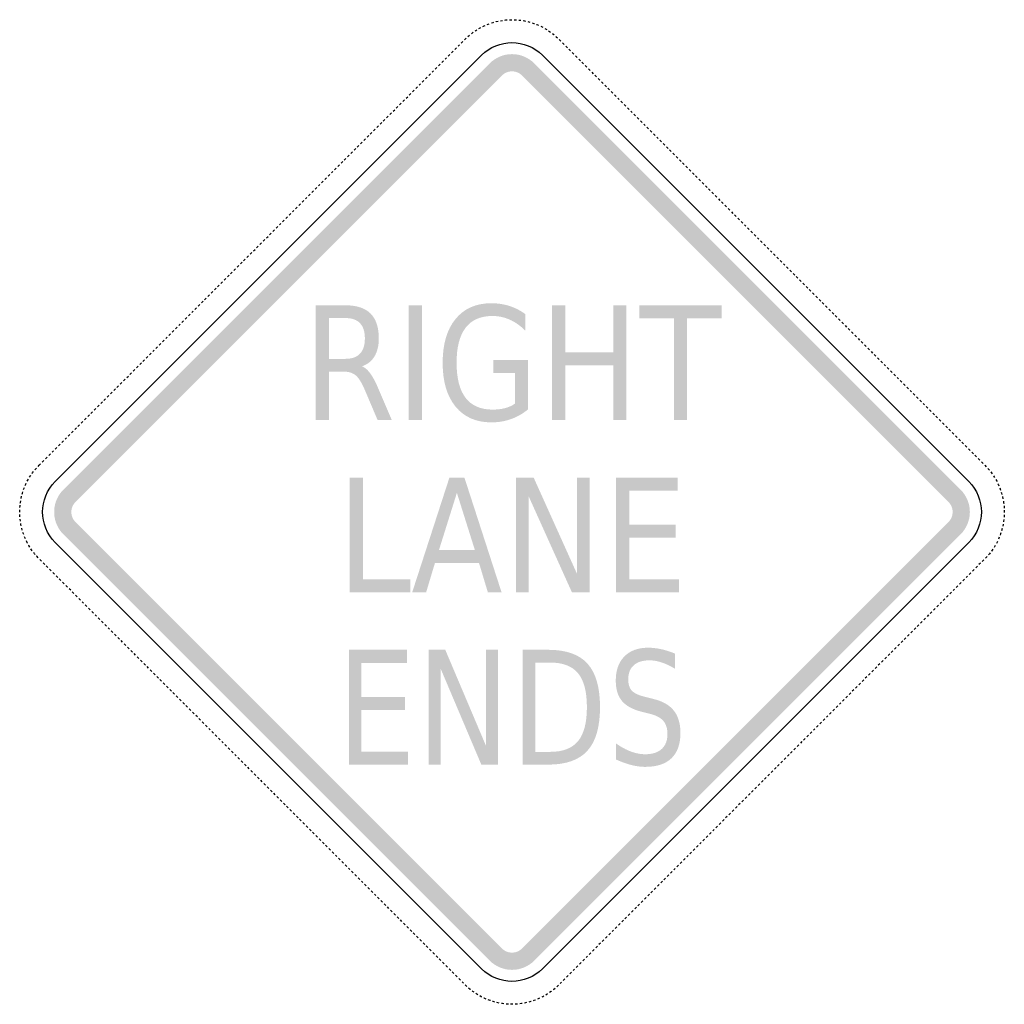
# Model space of a CAD drawing. Header units: inches. Extents: x -25.1 to 25.1, y -25.1 to 25.1.
import ezdxf

# ---------------------------------------------------------------- set-up
doc = ezdxf.new("R2010")
doc.units = ezdxf.units.IN
doc.header["$MEASUREMENT"] = 0

msp = doc.modelspace()

# ---------------------------------------------------------------- hatches: boundary and pattern name
for points in [[(1.14, 22.897), (1.022, 23.003), (0.895, 23.097), (0.76, 23.178), (0.617, 23.246), (0.468, 23.299), (0.314, 23.338), (0.158, 23.361), (0, 23.369), (-0.158, 23.361), (-0.314, 23.338), (-0.468, 23.299), (-0.617, 23.246), (-0.76, 23.178), (-0.895, 23.097), (-1.022, 23.003), (-1.14, 22.897), (-0.518, 22.275), (-0.465, 22.323), (-0.407, 22.366), (-0.345, 22.403), (-0.28, 22.434), (-0.213, 22.458), (-0.143, 22.475), (-0.072, 22.486), (0, 22.489), (0.072, 22.486), (0.143, 22.475), (0.213, 22.458), (0.28, 22.434), (0.345, 22.403), (0.407, 22.366), (0.465, 22.323), (0.518, 22.275), (1.14, 22.897)], [(-22.275, 0.518), (-0.518, 22.275), (-1.14, 22.897), (-22.897, 1.14), (-22.275, 0.518)], [(0.518, 22.275), (22.275, 0.518), (22.897, 1.14), (1.14, 22.897), (0.518, 22.275)], [(-5.267, 10.549), (-4.593, 10.549), (-4.593, 4.689), (-5.267, 4.689), (-5.267, 10.549)], [(2.044, 10.549), (2.718, 10.549), (2.718, 8.147), (5.167, 8.147), (5.167, 10.549), (5.841, 10.549), (5.841, 4.689), (5.167, 4.689), (5.167, 7.48), (2.718, 7.48), (2.718, 4.689), (2.044, 4.689), (2.044, 10.549)], [(6.491, 10.549), (10.706, 10.549), (10.706, 9.882), (8.937, 9.882), (8.937, 4.689), (8.26, 4.689), (8.26, 9.882), (6.491, 9.882), (6.491, 10.549)], [(-8.285, 1.758), (-7.611, 1.758), (-7.611, -3.435), (-5.185, -3.435), (-5.185, -4.103), (-8.285, -4.103), (-8.285, 1.758)], [(0.197, 1.758), (1.104, 1.758), (3.313, -3.145), (3.313, 1.758), (3.967, 1.758), (3.967, -4.103), (3.06, -4.103), (0.851, 0.8), (0.851, -4.103), (0.197, -4.103), (0.197, 1.758)], [(5.309, 1.758), (8.458, 1.758), (8.458, 1.091), (5.983, 1.091), (5.983, -0.644), (8.355, -0.644), (8.355, -1.312), (5.983, -1.312), (5.983, -3.435), (8.519, -3.435), (8.519, -4.103), (5.309, -4.103), (5.309, 1.758)], [(-22.897, 1.14), (-22.997, 1.03), (-23.087, 0.911), (-23.165, 0.784), (-23.231, 0.651), (-23.285, 0.512), (-23.326, 0.369), (-23.353, 0.223), (-23.367, 0.074), (-23.367, -0.074), (-23.353, -0.223), (-23.326, -0.369), (-23.285, -0.512), (-23.231, -0.651), (-23.165, -0.784), (-23.087, -0.911), (-22.997, -1.03), (-22.897, -1.14), (-22.275, -0.518), (-22.32, -0.468), (-22.361, -0.414), (-22.397, -0.357), (-22.427, -0.296), (-22.452, -0.233), (-22.47, -0.168), (-22.482, -0.101), (-22.489, -0.034), (-22.489, 0.034), (-22.482, 0.101), (-22.47, 0.168), (-22.452, 0.233), (-22.427, 0.296), (-22.397, 0.356), (-22.361, 0.414), (-22.32, 0.468), (-22.275, 0.518), (-22.897, 1.14)], [(22.897, -1.14), (23.003, -1.022), (23.097, -0.895), (23.178, -0.76), (23.246, -0.617), (23.299, -0.468), (23.338, -0.314), (23.361, -0.158), (23.369, 0), (23.361, 0.158), (23.338, 0.314), (23.299, 0.468), (23.246, 0.617), (23.178, 0.76), (23.097, 0.895), (23.003, 1.022), (22.897, 1.14), (22.275, 0.518), (22.323, 0.465), (22.366, 0.407), (22.403, 0.345), (22.434, 0.28), (22.458, 0.213), (22.475, 0.143), (22.486, 0.072), (22.49, 0), (22.486, -0.072), (22.475, -0.143), (22.458, -0.213), (22.434, -0.28), (22.403, -0.345), (22.366, -0.407), (22.323, -0.465), (22.275, -0.518), (22.897, -1.14)], [(-0.518, -22.275), (-22.275, -0.518), (-22.897, -1.14), (-1.14, -22.897), (-0.518, -22.275)], [(22.275, -0.518), (0.518, -22.275), (1.14, -22.897), (22.897, -1.14), (22.275, -0.518)], [(-8.324, -7.033), (-5.359, -7.033), (-5.359, -7.7), (-7.689, -7.7), (-7.689, -9.435), (-5.456, -9.435), (-5.456, -10.103), (-7.689, -10.103), (-7.689, -12.226), (-5.303, -12.226), (-5.303, -12.894), (-8.324, -12.894), (-8.324, -7.033)], [(-4.26, -7.033), (-3.406, -7.033), (-1.327, -11.936), (-1.327, -7.033), (-0.711, -7.033), (-0.711, -12.894), (-1.565, -12.894), (-3.644, -7.991), (-3.644, -12.894), (-4.26, -12.894), (-4.26, -7.033)], [(-1.14, -22.897), (-1.022, -23.003), (-0.895, -23.097), (-0.76, -23.178), (-0.617, -23.246), (-0.468, -23.299), (-0.314, -23.338), (-0.158, -23.361), (0, -23.369), (0.158, -23.361), (0.314, -23.338), (0.468, -23.299), (0.617, -23.246), (0.76, -23.178), (0.895, -23.097), (1.022, -23.003), (1.14, -22.897), (0.518, -22.275), (0.465, -22.323), (0.407, -22.366), (0.345, -22.403), (0.28, -22.434), (0.213, -22.458), (0.143, -22.475), (0.072, -22.486), (0, -22.49), (-0.072, -22.486), (-0.143, -22.475), (-0.213, -22.458), (-0.28, -22.434), (-0.345, -22.403), (-0.407, -22.366), (-0.465, -22.323), (-0.518, -22.275), (-1.14, -22.897)]]:
    msp.add_hatch(color=7).paths.add_polyline_path(points)
h = msp.add_hatch(color=7)
edge = h.paths.add_edge_path()
edge.add_line((0.145, 5.525), (0.145, 7.099))
edge.add_line((0.145, 7.099), (-0.956, 7.099))
edge.add_line((-0.956, 7.099), (-0.956, 7.75))
edge.add_line((-0.956, 7.75), (0.812, 7.75))
edge.add_line((0.812, 7.75), (0.812, 5.234))
edge.add_spline(control_points=[(0.812, 5.234), (0.552, 5.017), (0.265, 4.853), (-0.048, 4.742), (-0.362, 4.63), (-0.697, 4.575), (-1.053, 4.575), (-1.831, 4.575), (-2.44, 4.842), (-2.88, 5.377), (-3.319, 5.913), (-3.539, 6.658), (-3.539, 7.613), (-3.539, 8.571), (-3.319, 9.317), (-2.88, 9.853), (-2.44, 10.388), (-1.831, 10.655), (-1.053, 10.655), (-0.728, 10.655), (-0.419, 10.608), (-0.127, 10.514), (0.166, 10.42), (0.435, 10.281), (0.682, 10.098)], knot_values=[0, 0, 0, 0, 1, 1, 1, 2, 2, 2, 3, 3, 3, 4, 4, 4, 5, 5, 5, 6, 6, 6, 7, 7, 7, 8, 8, 8, 8], degree=3, periodic=0)
edge.add_line((0.682, 10.098), (0.682, 9.254))
edge.add_spline(control_points=[(0.682, 9.254), (0.433, 9.503), (0.169, 9.69), (-0.112, 9.815), (-0.392, 9.941), (-0.687, 10.004), (-0.996, 10.004), (-1.605, 10.004), (-2.063, 9.803), (-2.369, 9.403), (-2.675, 9.003), (-2.828, 8.406), (-2.828, 7.613), (-2.828, 6.823), (-2.675, 6.227), (-2.369, 5.827), (-2.063, 5.427), (-1.605, 5.226), (-0.996, 5.226), (-0.758, 5.226), (-0.546, 5.251), (-0.359, 5.299), (-0.172, 5.347), (-0.004, 5.423), (0.145, 5.525)], knot_values=[0, 0, 0, 0, 1, 1, 1, 2, 2, 2, 3, 3, 3, 4, 4, 4, 5, 5, 5, 6, 6, 6, 7, 7, 7, 8, 8, 8, 8], degree=3, periodic=0)
h = msp.add_hatch(color=7)
edge = h.paths.add_edge_path()
edge.add_spline(control_points=[(-7.653, 7.436), (-7.508, 7.379), (-7.367, 7.256), (-7.231, 7.067), (-7.094, 6.879), (-6.956, 6.62), (-6.818, 6.29)], knot_values=[0, 0, 0, 0, 1, 1, 1, 2, 2, 2, 2], degree=3, periodic=0)
edge.add_line((-6.818, 6.29), (-6.134, 4.689))
edge.add_line((-6.134, 4.689), (-6.858, 4.689))
edge.add_line((-6.858, 4.689), (-7.496, 6.192))
edge.add_spline(control_points=[(-7.496, 6.192), (-7.66, 6.585), (-7.82, 6.845), (-7.975, 6.973), (-8.129, 7.101), (-8.34, 7.166), (-8.607, 7.166)], knot_values=[0, 0, 0, 0, 1, 1, 1, 2, 2, 2, 2], degree=3, periodic=0)
edge.add_line((-8.607, 7.166), (-9.341, 7.166))
edge.add_line((-9.341, 7.166), (-9.341, 4.689))
edge.add_line((-9.341, 4.689), (-10.015, 4.689))
edge.add_line((-10.015, 4.689), (-10.015, 10.549))
edge.add_line((-10.015, 10.549), (-8.493, 10.549))
edge.add_spline(control_points=[(-8.493, 10.549), (-7.924, 10.549), (-7.499, 10.409), (-7.219, 10.129), (-6.939, 9.849), (-6.798, 9.427), (-6.798, 8.861), (-6.798, 8.492), (-6.871, 8.186), (-7.017, 7.943), (-7.163, 7.699), (-7.375, 7.531), (-7.653, 7.436)], knot_values=[0, 0, 0, 0, 1, 1, 1, 2, 2, 2, 3, 3, 3, 4, 4, 4, 4], degree=3, periodic=0)
edge = h.paths.add_edge_path(flags=0)
edge.add_line((-9.341, 9.898), (-9.341, 7.817))
edge.add_line((-9.341, 7.817), (-8.493, 7.817))
edge.add_spline(control_points=[(-8.493, 7.817), (-8.169, 7.817), (-7.923, 7.906), (-7.758, 8.082), (-7.592, 8.259), (-7.509, 8.519), (-7.509, 8.861), (-7.509, 9.204), (-7.592, 9.463), (-7.758, 9.637), (-7.923, 9.811), (-8.169, 9.898), (-8.493, 9.898)], knot_values=[0, 0, 0, 0, 1, 1, 1, 2, 2, 2, 3, 3, 3, 4, 4, 4, 4], degree=3, periodic=0)
edge.add_line((-8.493, 9.898), (-9.341, 9.898))
h = msp.add_hatch(color=7)
h.paths.add_polyline_path([(-3.193, 1.758), (-2.429, 1.758), (-0.531, -4.103), (-1.231, -4.103), (-1.685, -2.599), (-3.931, -2.599), (-4.384, -4.103), (-5.095, -4.103), (-3.193, 1.758)])
h.paths.add_polyline_path([(-2.813, 0.977), (-3.727, -1.94), (-1.895, -1.94), (-2.813, 0.977)], flags=0)
h = msp.add_hatch(color=7)
edge = h.paths.add_edge_path()
edge.add_line((0.551, -7.033), (1.854, -7.033))
edge.add_spline(control_points=[(1.854, -7.033), (2.763, -7.033), (3.43, -7.269), (3.855, -7.741), (4.28, -8.214), (4.492, -8.952), (4.492, -9.957), (4.492, -10.968), (4.279, -11.709), (3.852, -12.183), (3.425, -12.657), (2.759, -12.894), (1.854, -12.894)], knot_values=[0, 0, 0, 0, 1, 1, 1, 2, 2, 2, 3, 3, 3, 4, 4, 4, 4], degree=3, periodic=0)
edge.add_line((1.854, -12.894), (0.551, -12.894))
edge.add_line((0.551, -12.894), (0.551, -7.033))
edge = h.paths.add_edge_path(flags=0)
edge.add_line((1.186, -7.685), (1.186, -12.242))
edge.add_line((1.186, -12.242), (1.952, -12.242))
edge.add_spline(control_points=[(1.952, -12.242), (2.599, -12.242), (3.072, -12.059), (3.373, -11.692), (3.673, -11.326), (3.823, -10.748), (3.823, -9.957), (3.823, -9.172), (3.673, -8.597), (3.373, -8.232), (3.072, -7.867), (2.599, -7.685), (1.952, -7.685)], knot_values=[0, 0, 0, 0, 1, 1, 1, 2, 2, 2, 3, 3, 3, 4, 4, 4, 4], degree=3, periodic=0)
edge.add_line((1.952, -7.685), (1.186, -7.685))
h = msp.add_hatch(color=7)
edge = h.paths.add_edge_path()
edge.add_line((8.314, -7.225), (8.314, -7.999))
edge.add_spline(control_points=[(8.314, -7.999), (8.073, -7.855), (7.846, -7.747), (7.633, -7.677), (7.419, -7.606), (7.213, -7.571), (7.014, -7.571), (6.669, -7.571), (6.402, -7.654), (6.215, -7.822), (6.027, -7.989), (5.934, -8.228), (5.934, -8.536), (5.934, -8.795), (5.996, -8.991), (6.121, -9.123), (6.245, -9.255), (6.481, -9.362), (6.829, -9.443)], knot_values=[0, 0, 0, 0, 1, 1, 1, 2, 2, 2, 3, 3, 3, 4, 4, 4, 5, 5, 5, 6, 6, 6, 6], degree=3, periodic=0)
edge.add_line((6.829, -9.443), (7.212, -9.541))
edge.add_spline(control_points=[(7.212, -9.541), (7.685, -9.654), (8.034, -9.852), (8.259, -10.136), (8.484, -10.42), (8.597, -10.8), (8.597, -11.276), (8.597, -11.844), (8.445, -12.275), (8.14, -12.568), (7.835, -12.861), (7.389, -13.008), (6.801, -13.008), (6.579, -13.008), (6.343, -12.976), (6.092, -12.913), (5.842, -12.85), (5.583, -12.758), (5.315, -12.635)], knot_values=[0, 0, 0, 0, 1, 1, 1, 2, 2, 2, 3, 3, 3, 4, 4, 4, 5, 5, 5, 6, 6, 6, 6], degree=3, periodic=0)
edge.add_line((5.315, -12.635), (5.315, -11.818))
edge.add_spline(control_points=[(5.315, -11.818), (5.573, -11.999), (5.825, -12.135), (6.072, -12.226), (6.319, -12.318), (6.562, -12.364), (6.801, -12.364), (7.163, -12.364), (7.442, -12.275), (7.639, -12.097), (7.836, -11.919), (7.934, -11.665), (7.934, -11.335), (7.934, -11.047), (7.864, -10.822), (7.722, -10.66), (7.581, -10.498), (7.349, -10.376), (7.027, -10.295)], knot_values=[0, 0, 0, 0, 1, 1, 1, 2, 2, 2, 3, 3, 3, 4, 4, 4, 5, 5, 5, 6, 6, 6, 6], degree=3, periodic=0)
edge.add_line((7.027, -10.295), (6.64, -10.201))
edge.add_spline(control_points=[(6.64, -10.201), (6.167, -10.083), (5.825, -9.899), (5.613, -9.647), (5.402, -9.396), (5.296, -9.047), (5.296, -8.599), (5.296, -8.081), (5.442, -7.673), (5.734, -7.374), (6.026, -7.076), (6.429, -6.927), (6.942, -6.927), (7.162, -6.927), (7.386, -6.952), (7.614, -7.002), (7.842, -7.051), (8.076, -7.126), (8.314, -7.225)], knot_values=[0, 0, 0, 0, 1, 1, 1, 2, 2, 2, 3, 3, 3, 4, 4, 4, 5, 5, 5, 6, 6, 6, 6], degree=3, periodic=0)

# ---------------------------------------------------------------- linework, layer by layer
at = {"color": 7}
for p, q in [((-1.688, 24.674), (-1.585, 24.731)), ((-1.481, 24.784), (-1.419, 24.815)), ((-1.419, 24.815), (-1.375, 24.834)), ((-1.267, 24.88), (-1.158, 24.922)), ((-1.047, 24.96), (-0.959, 24.988)), ((-0.959, 24.988), (-0.935, 24.995)), ((-0.822, 25.025), (-0.802, 25.03)), ((-0.802, 25.03), (-0.707, 25.051)), ((-0.592, 25.074), (-0.484, 25.092)), ((-0.484, 25.092), (-0.477, 25.093)), ((-0.36, 25.107), (-0.323, 25.111)), ((-0.323, 25.111), (-0.244, 25.117)), ((-0.127, 25.124), (-0.009, 25.127)), ((0.108, 25.124), (0.162, 25.123)), ((0.162, 25.123), (0.225, 25.118)), ((0.342, 25.109), (0.458, 25.095)), ((0.574, 25.077), (0.644, 25.065)), ((0.644, 25.065), (0.689, 25.055)), ((0.803, 25.03), (0.917, 25)), ((1.029, 24.966), (1.115, 24.938)), ((1.115, 24.938), (1.14, 24.928)), ((1.249, 24.887), (1.268, 24.88)), ((1.268, 24.88), (1.357, 24.841)), ((1.464, 24.792), (1.567, 24.741)), ((1.567, 24.741), (1.569, 24.74)), ((1.671, 24.683), (1.712, 24.66)), ((1.712, 24.66), (1.772, 24.623)), ((-2.424, 24.098), (-2.383, 24.14)), ((-2.383, 24.14), (-2.34, 24.18)), ((-2.255, 24.261), (-2.166, 24.337)), ((-2.075, 24.411), (-1.993, 24.475)), ((-1.993, 24.475), (-1.982, 24.482)), ((-1.886, 24.549), (-1.854, 24.572)), ((-1.854, 24.572), (-1.788, 24.613)), ((1.871, 24.56), (1.967, 24.493)), ((2.06, 24.423), (2.127, 24.371)), ((2.127, 24.371), (2.152, 24.35)), ((2.241, 24.273), (2.257, 24.259)), ((2.257, 24.259), (2.327, 24.193)), ((-2.922, 23.601), (-2.839, 23.684)), ((-2.756, 23.767), (-2.673, 23.85)), ((-2.59, 23.933), (-2.507, 24.015)), ((2.411, 24.112), (2.494, 24.029)), ((2.577, 23.946), (2.66, 23.863)), ((2.742, 23.78), (2.825, 23.697)), ((-3.419, 23.104), (-3.336, 23.187)), ((-3.253, 23.27), (-3.17, 23.352)), ((-3.087, 23.435), (-3.005, 23.518)), ((2.908, 23.614), (2.991, 23.532)), ((3.074, 23.449), (3.157, 23.366)), ((3.24, 23.283), (3.323, 23.2)), ((3.406, 23.117), (3.488, 23.034)), ((-3.916, 22.606), (-3.833, 22.689)), ((-3.75, 22.772), (-3.668, 22.855)), ((-3.585, 22.938), (-3.502, 23.021)), ((3.571, 22.951), (3.654, 22.869)), ((3.737, 22.786), (3.82, 22.703)), ((3.903, 22.62), (3.986, 22.537)), ((-4.414, 22.109), (-4.331, 22.192)), ((-4.248, 22.275), (-4.165, 22.358)), ((-4.082, 22.441), (-3.999, 22.524)), ((4.069, 22.454), (4.151, 22.371)), ((4.234, 22.288), (4.317, 22.205)), ((4.4, 22.123), (4.483, 22.04)), ((-4.911, 21.612), (-4.828, 21.695)), ((-4.745, 21.778), (-4.662, 21.86)), ((-4.579, 21.943), (-4.496, 22.026)), ((4.566, 21.957), (4.649, 21.874)), ((4.732, 21.791), (4.815, 21.708)), ((4.897, 21.625), (4.98, 21.542)), ((-5.408, 21.115), (-5.325, 21.197)), ((-5.242, 21.28), (-5.159, 21.363)), ((-5.077, 21.446), (-4.994, 21.529)), ((5.063, 21.46), (5.146, 21.377)), ((5.229, 21.294), (5.312, 21.211)), ((5.395, 21.128), (5.478, 21.045)), ((-5.905, 20.617), (-5.823, 20.7)), ((-5.74, 20.783), (-5.657, 20.866)), ((-5.574, 20.949), (-5.491, 21.032)), ((5.56, 20.962), (5.643, 20.879)), ((5.726, 20.796), (5.809, 20.714)), ((5.892, 20.631), (5.975, 20.548)), ((-6.403, 20.12), (-6.32, 20.203)), ((-6.237, 20.286), (-6.154, 20.369)), ((-6.071, 20.451), (-5.988, 20.534)), ((6.058, 20.465), (6.141, 20.382)), ((6.224, 20.299), (6.306, 20.216)), ((6.389, 20.133), (6.472, 20.05)), ((-6.9, 19.623), (-6.817, 19.706)), ((-6.734, 19.788), (-6.651, 19.871)), ((-6.568, 19.954), (-6.486, 20.037)), ((6.555, 19.968), (6.638, 19.885)), ((6.721, 19.802), (6.804, 19.719)), ((6.887, 19.636), (6.97, 19.553)), ((-7.397, 19.125), (-7.314, 19.208)), ((-7.232, 19.291), (-7.149, 19.374)), ((-7.066, 19.457), (-6.983, 19.54)), ((7.052, 19.47), (7.135, 19.387)), ((7.218, 19.305), (7.301, 19.222)), ((7.384, 19.139), (7.467, 19.056)), ((-7.895, 18.628), (-7.812, 18.711)), ((-7.729, 18.794), (-7.646, 18.877)), ((-7.563, 18.96), (-7.48, 19.042)), ((7.55, 18.973), (7.633, 18.89)), ((7.715, 18.807), (7.798, 18.724)), ((7.881, 18.641), (7.964, 18.559)), ((-8.392, 18.131), (-8.309, 18.214)), ((-8.226, 18.296), (-8.143, 18.379)), ((-8.06, 18.462), (-7.978, 18.545)), ((8.047, 18.476), (8.13, 18.393)), ((8.213, 18.31), (8.296, 18.227)), ((8.379, 18.144), (8.461, 18.061)), ((-8.889, 17.633), (-8.806, 17.716)), ((-8.723, 17.799), (-8.641, 17.882)), ((-8.558, 17.965), (-8.475, 18.048)), ((8.544, 17.978), (8.627, 17.896)), ((8.71, 17.813), (8.793, 17.73)), ((8.876, 17.647), (8.959, 17.564)), ((-9.387, 17.136), (-9.304, 17.219)), ((-9.221, 17.302), (-9.138, 17.385)), ((-9.055, 17.468), (-8.972, 17.551)), ((9.042, 17.481), (9.124, 17.398)), ((9.207, 17.315), (9.29, 17.232)), ((9.373, 17.15), (9.456, 17.067)), ((-9.884, 16.639), (-9.801, 16.722)), ((-9.718, 16.805), (-9.635, 16.887)), ((-9.552, 16.97), (-9.469, 17.053)), ((9.539, 16.984), (9.622, 16.901)), ((9.705, 16.818), (9.788, 16.735)), ((9.87, 16.652), (9.953, 16.569)), ((-10.381, 16.142), (-10.298, 16.224)), ((-10.215, 16.307), (-10.132, 16.39)), ((-10.05, 16.473), (-9.967, 16.556)), ((10.036, 16.486), (10.119, 16.404)), ((10.202, 16.321), (10.285, 16.238)), ((10.368, 16.155), (10.451, 16.072)), ((-10.878, 15.644), (-10.796, 15.727)), ((-10.713, 15.81), (-10.63, 15.893)), ((-10.547, 15.976), (-10.464, 16.059)), ((10.533, 15.989), (10.616, 15.906)), ((10.699, 15.823), (10.782, 15.741)), ((10.865, 15.658), (10.948, 15.575)), ((-11.376, 15.147), (-11.293, 15.23)), ((-11.21, 15.313), (-11.127, 15.396)), ((-11.044, 15.478), (-10.961, 15.561)), ((11.031, 15.492), (11.114, 15.409)), ((11.197, 15.326), (11.279, 15.243)), ((11.362, 15.16), (11.445, 15.077)), ((-11.873, 14.65), (-11.79, 14.733)), ((-11.707, 14.815), (-11.624, 14.898)), ((-11.542, 14.981), (-11.459, 15.064)), ((11.528, 14.995), (11.611, 14.912)), ((11.694, 14.829), (11.777, 14.746)), ((11.86, 14.663), (11.943, 14.58)), ((-12.37, 14.152), (-12.287, 14.235)), ((-12.205, 14.318), (-12.122, 14.401)), ((-12.039, 14.484), (-11.956, 14.567)), ((12.025, 14.497), (12.108, 14.414)), ((12.191, 14.332), (12.274, 14.249)), ((12.357, 14.166), (12.44, 14.083)), ((-13.033, 13.489), (-12.951, 13.572)), ((-12.868, 13.655), (-12.785, 13.738)), ((-12.702, 13.821), (-12.619, 13.904)), ((-12.536, 13.987), (-12.453, 14.069)), ((12.523, 14), (12.606, 13.917)), ((12.688, 13.834), (12.771, 13.751)), ((12.854, 13.668), (12.937, 13.586)), ((-13.531, 12.992), (-13.448, 13.075)), ((-13.365, 13.158), (-13.282, 13.241)), ((-13.199, 13.323), (-13.116, 13.406)), ((13.02, 13.503), (13.103, 13.42)), ((13.186, 13.337), (13.269, 13.254)), ((13.352, 13.171), (13.434, 13.088)), ((-14.028, 12.495), (-13.945, 12.578)), ((-13.862, 12.66), (-13.779, 12.743)), ((-13.696, 12.826), (-13.614, 12.909)), ((13.517, 13.005), (13.6, 12.923)), ((13.683, 12.84), (13.766, 12.757)), ((13.849, 12.674), (13.932, 12.591)), ((-14.525, 11.997), (-14.442, 12.08)), ((-14.36, 12.163), (-14.277, 12.246)), ((-14.194, 12.329), (-14.111, 12.412)), ((14.015, 12.508), (14.097, 12.425)), ((14.18, 12.342), (14.263, 12.259)), ((14.346, 12.177), (14.429, 12.094)), ((-15.023, 11.5), (-14.94, 11.583)), ((-14.857, 11.666), (-14.774, 11.749)), ((-14.691, 11.832), (-14.608, 11.914)), ((14.512, 12.011), (14.595, 11.928)), ((14.678, 11.845), (14.761, 11.762)), ((14.843, 11.679), (14.926, 11.596)), ((-15.52, 11.003), (-15.437, 11.086)), ((-15.354, 11.169), (-15.271, 11.251)), ((-15.188, 11.334), (-15.105, 11.417)), ((15.009, 11.513), (15.092, 11.431)), ((15.175, 11.348), (15.258, 11.265)), ((15.341, 11.182), (15.424, 11.099)), ((-16.017, 10.505), (-15.934, 10.588)), ((-15.851, 10.671), (-15.769, 10.754)), ((-15.686, 10.837), (-15.603, 10.92)), ((15.506, 11.016), (15.589, 10.933)), ((15.672, 10.85), (15.755, 10.768)), ((15.838, 10.685), (15.921, 10.602)), ((-16.515, 10.008), (-16.432, 10.091)), ((-16.349, 10.174), (-16.266, 10.257)), ((-16.183, 10.34), (-16.1, 10.423)), ((16.004, 10.519), (16.087, 10.436)), ((16.17, 10.353), (16.252, 10.27)), ((16.335, 10.187), (16.418, 10.104)), ((-17.012, 9.511), (-16.929, 9.594)), ((-16.846, 9.677), (-16.763, 9.76)), ((-16.68, 9.842), (-16.597, 9.925)), ((16.501, 10.022), (16.584, 9.939)), ((16.667, 9.856), (16.75, 9.773)), ((16.833, 9.69), (16.916, 9.607)), ((-17.509, 9.014), (-17.426, 9.096)), ((-17.343, 9.179), (-17.26, 9.262)), ((-17.178, 9.345), (-17.095, 9.428)), ((16.998, 9.524), (17.081, 9.441)), ((17.164, 9.359), (17.247, 9.276)), ((17.33, 9.193), (17.413, 9.11)), ((-18.006, 8.516), (-17.924, 8.599)), ((-17.841, 8.682), (-17.758, 8.765)), ((-17.675, 8.848), (-17.592, 8.931)), ((17.496, 9.027), (17.579, 8.944)), ((17.661, 8.861), (17.744, 8.778)), ((17.827, 8.695), (17.91, 8.613)), ((-18.504, 8.019), (-18.421, 8.102)), ((-18.338, 8.185), (-18.255, 8.268)), ((-18.172, 8.35), (-18.089, 8.433)), ((17.993, 8.53), (18.076, 8.447)), ((18.159, 8.364), (18.242, 8.281)), ((18.325, 8.198), (18.407, 8.115)), ((-19.001, 7.522), (-18.918, 7.605)), ((-18.835, 7.687), (-18.752, 7.77)), ((-18.669, 7.853), (-18.587, 7.936)), ((18.49, 8.032), (18.573, 7.95)), ((18.656, 7.867), (18.739, 7.784)), ((18.822, 7.701), (18.905, 7.618)), ((-19.498, 7.024), (-19.415, 7.107)), ((-19.333, 7.19), (-19.25, 7.273)), ((-19.167, 7.356), (-19.084, 7.439)), ((18.988, 7.535), (19.07, 7.452)), ((19.153, 7.369), (19.236, 7.286)), ((19.319, 7.204), (19.402, 7.121)), ((19.485, 7.038), (19.568, 6.955)), ((-19.996, 6.527), (-19.913, 6.61)), ((-19.83, 6.693), (-19.747, 6.776)), ((-19.664, 6.859), (-19.581, 6.941)), ((19.651, 6.872), (19.734, 6.789)), ((19.816, 6.706), (19.899, 6.623)), ((19.982, 6.54), (20.065, 6.458)), ((-20.493, 6.03), (-20.41, 6.113)), ((-20.327, 6.196), (-20.244, 6.278)), ((-20.161, 6.361), (-20.078, 6.444)), ((20.148, 6.375), (20.231, 6.292)), ((20.314, 6.209), (20.397, 6.126)), ((20.48, 6.043), (20.562, 5.96)), ((-20.99, 5.532), (-20.907, 5.615)), ((-20.824, 5.698), (-20.742, 5.781)), ((-20.659, 5.864), (-20.576, 5.947)), ((20.645, 5.877), (20.728, 5.795)), ((20.811, 5.712), (20.894, 5.629)), ((20.977, 5.546), (21.06, 5.463)), ((-21.488, 5.035), (-21.405, 5.118)), ((-21.322, 5.201), (-21.239, 5.284)), ((-21.156, 5.367), (-21.073, 5.45)), ((21.143, 5.38), (21.225, 5.297)), ((21.308, 5.214), (21.391, 5.131)), ((21.474, 5.049), (21.557, 4.966)), ((-21.985, 4.538), (-21.902, 4.621)), ((-21.819, 4.704), (-21.736, 4.786)), ((-21.653, 4.869), (-21.57, 4.952)), ((21.64, 4.883), (21.723, 4.8)), ((21.806, 4.717), (21.889, 4.634)), ((21.971, 4.551), (22.054, 4.468)), ((-22.482, 4.041), (-22.399, 4.123)), ((-22.316, 4.206), (-22.233, 4.289)), ((-22.151, 4.372), (-22.068, 4.455)), ((22.137, 4.386), (22.22, 4.303)), ((22.303, 4.22), (22.386, 4.137)), ((22.469, 4.054), (22.552, 3.971)), ((-22.979, 3.543), (-22.897, 3.626)), ((-22.814, 3.709), (-22.731, 3.792)), ((-22.648, 3.875), (-22.565, 3.958)), ((22.634, 3.888), (22.717, 3.805)), ((22.8, 3.722), (22.883, 3.64)), ((22.966, 3.557), (23.049, 3.474)), ((-23.477, 3.046), (-23.394, 3.129)), ((-23.311, 3.212), (-23.228, 3.295)), ((-23.145, 3.377), (-23.062, 3.46)), ((23.132, 3.391), (23.215, 3.308)), ((23.298, 3.225), (23.38, 3.142)), ((23.463, 3.059), (23.546, 2.976)), ((-23.974, 2.549), (-23.891, 2.632)), ((-23.808, 2.714), (-23.725, 2.797)), ((-23.642, 2.88), (-23.56, 2.963)), ((23.629, 2.894), (23.712, 2.811)), ((23.795, 2.728), (23.878, 2.645)), ((23.961, 2.562), (24.043, 2.479)), ((-24.475, 1.993), (-24.422, 2.062)), ((-24.349, 2.153), (-24.272, 2.242)), ((-24.192, 2.328), (-24.14, 2.383)), ((-24.14, 2.383), (-24.057, 2.466)), ((24.126, 2.396), (24.14, 2.383)), ((24.14, 2.383), (24.207, 2.312)), ((24.287, 2.225), (24.363, 2.136)), ((24.435, 2.044), (24.475, 1.993)), ((-24.74, 1.57), (-24.682, 1.673)), ((-24.622, 1.773), (-24.572, 1.854)), ((-24.572, 1.854), (-24.559, 1.872)), ((-24.492, 1.968), (-24.475, 1.993)), ((24.475, 1.993), (24.505, 1.95)), ((24.572, 1.854), (24.634, 1.754)), ((24.693, 1.653), (24.741, 1.567)), ((24.741, 1.567), (24.75, 1.55)), ((-24.988, 0.959), (-24.965, 1.03)), ((-24.928, 1.141), (-24.887, 1.251)), ((-24.841, 1.359), (-24.815, 1.419)), ((-24.815, 1.419), (-24.792, 1.465)), ((24.802, 1.445), (24.815, 1.419)), ((24.815, 1.419), (24.85, 1.338)), ((24.894, 1.23), (24.936, 1.121)), ((24.972, 1.009), (24.988, 0.959)), ((-25.092, 0.484), (-25.077, 0.575)), ((-25.055, 0.69), (-25.03, 0.802)), ((-25.03, 0.802), (-25.03, 0.805)), ((-24.999, 0.918), (-24.988, 0.959)), ((24.988, 0.959), (25.005, 0.897)), ((25.035, 0.783), (25.06, 0.669)), ((25.08, 0.553), (25.092, 0.484)), ((-25.127, 0), (-25.124, 0.109)), ((-25.118, 0.226), (-25.111, 0.323)), ((-25.111, 0.323), (-25.109, 0.343)), ((-25.095, 0.459), (-25.092, 0.484)), ((25.092, 0.484), (25.098, 0.437)), ((25.112, 0.321), (25.12, 0.204)), ((25.125, 0.087), (25.127, 0)), ((-25.127, -0.008), (-25.127, 0)), ((-25.123, -0.162), (-25.124, -0.125)), ((-25.117, -0.242), (-25.123, -0.162)), ((-25.093, -0.475), (-25.107, -0.359)), ((25.092, -0.484), (25.09, -0.497)), ((25.104, -0.381), (25.092, -0.484)), ((25.123, -0.162), (25.116, -0.264)), ((25.123, -0.147), (25.123, -0.162)), ((25.127, 0), (25.126, -0.03)), ((-25.065, -0.644), (-25.074, -0.591)), ((-25.052, -0.706), (-25.065, -0.644)), ((-24.995, -0.933), (-25.026, -0.82)), ((25.02, -0.842), (24.989, -0.955)), ((25.065, -0.644), (25.047, -0.728)), ((25.07, -0.613), (25.065, -0.644)), ((-24.938, -1.115), (-24.96, -1.045)), ((-24.922, -1.156), (-24.938, -1.115)), ((-24.88, -1.268), (-24.881, -1.266)), ((-24.834, -1.373), (-24.88, -1.268)), ((-24.741, -1.567), (-24.785, -1.479)), ((24.775, -1.499), (24.741, -1.567)), ((24.872, -1.286), (24.826, -1.394)), ((24.938, -1.115), (24.915, -1.177)), ((24.954, -1.066), (24.938, -1.115)), ((-24.732, -1.584), (-24.741, -1.567)), ((-24.66, -1.712), (-24.675, -1.686)), ((-24.614, -1.787), (-24.66, -1.712)), ((-24.483, -1.981), (-24.55, -1.885)), ((24.475, -1.993), (24.47, -1.999)), ((24.538, -1.903), (24.475, -1.993)), ((24.66, -1.712), (24.602, -1.805)), ((24.664, -1.706), (24.66, -1.712)), ((24.741, -1.567), (24.721, -1.603)), ((-24.371, -2.127), (-24.412, -2.074)), ((-24.338, -2.165), (-24.371, -2.127)), ((-24.259, -2.257), (-24.262, -2.254)), ((-24.181, -2.339), (-24.259, -2.257)), ((-24.017, -2.506), (-24.099, -2.423)), ((24.084, -2.439), (24.001, -2.522)), ((24.247, -2.27), (24.166, -2.355)), ((24.371, -2.127), (24.324, -2.182)), ((24.398, -2.092), (24.371, -2.127)), ((-23.851, -2.672), (-23.934, -2.589)), ((-23.685, -2.838), (-23.768, -2.755)), ((-23.519, -3.003), (-23.602, -2.921)), ((23.587, -2.936), (23.504, -3.019)), ((23.752, -2.77), (23.669, -2.853)), ((23.918, -2.605), (23.835, -2.688)), ((-23.354, -3.169), (-23.436, -3.086)), ((-23.188, -3.335), (-23.271, -3.252)), ((-23.022, -3.501), (-23.105, -3.418)), ((23.089, -3.434), (23.006, -3.516)), ((23.255, -3.268), (23.172, -3.351)), ((23.421, -3.102), (23.338, -3.185)), ((-22.856, -3.667), (-22.939, -3.584)), ((-22.69, -3.832), (-22.773, -3.749)), ((-22.525, -3.998), (-22.608, -3.915)), ((22.592, -3.931), (22.509, -4.014)), ((22.758, -3.765), (22.675, -3.848)), ((22.923, -3.599), (22.841, -3.682)), ((-22.359, -4.164), (-22.442, -4.081)), ((-22.193, -4.33), (-22.276, -4.247)), ((-22.027, -4.495), (-22.11, -4.412)), ((22.095, -4.428), (22.012, -4.511)), ((22.26, -4.262), (22.177, -4.345)), ((22.426, -4.097), (22.343, -4.179)), ((-21.862, -4.661), (-21.944, -4.578)), ((-21.696, -4.827), (-21.779, -4.744)), ((-21.53, -4.993), (-21.613, -4.91)), ((21.597, -4.925), (21.514, -5.008)), ((21.763, -4.76), (21.68, -4.843)), ((21.929, -4.594), (21.846, -4.677)), ((-21.364, -5.158), (-21.447, -5.076)), ((-21.199, -5.324), (-21.281, -5.241)), ((-21.033, -5.49), (-21.116, -5.407)), ((21.1, -5.423), (21.017, -5.506)), ((21.266, -5.257), (21.183, -5.34)), ((21.432, -5.091), (21.349, -5.174)), ((-20.867, -5.656), (-20.95, -5.573)), ((-20.701, -5.821), (-20.784, -5.739)), ((-20.535, -5.987), (-20.618, -5.904)), ((20.603, -5.92), (20.52, -6.003)), ((20.768, -5.754), (20.686, -5.837)), ((20.934, -5.588), (20.851, -5.671)), ((-20.37, -6.153), (-20.453, -6.07)), ((-20.204, -6.319), (-20.287, -6.236)), ((-20.038, -6.485), (-20.121, -6.402)), ((20.105, -6.417), (20.023, -6.5)), ((20.271, -6.252), (20.188, -6.334)), ((20.437, -6.086), (20.354, -6.169)), ((-19.872, -6.65), (-19.955, -6.567)), ((-19.707, -6.816), (-19.79, -6.733)), ((-19.541, -6.982), (-19.624, -6.899)), ((19.608, -6.915), (19.525, -6.998)), ((19.774, -6.749), (19.691, -6.832)), ((19.94, -6.583), (19.857, -6.666)), ((-19.375, -7.148), (-19.458, -7.065)), ((-19.209, -7.313), (-19.292, -7.23)), ((-19.044, -7.479), (-19.126, -7.396)), ((19.111, -7.412), (19.028, -7.495)), ((19.277, -7.246), (19.194, -7.329)), ((19.442, -7.08), (19.359, -7.163)), ((-18.878, -7.645), (-18.961, -7.562)), ((-18.712, -7.811), (-18.795, -7.728)), ((-18.546, -7.976), (-18.629, -7.894)), ((18.614, -7.909), (18.531, -7.992)), ((18.779, -7.743), (18.696, -7.826)), ((18.945, -7.578), (18.862, -7.661)), ((-18.381, -8.142), (-18.463, -8.059)), ((-18.215, -8.308), (-18.298, -8.225)), ((-18.049, -8.474), (-18.132, -8.391)), ((18.116, -8.407), (18.033, -8.489)), ((18.282, -8.241), (18.199, -8.324)), ((18.448, -8.075), (18.365, -8.158)), ((-17.883, -8.64), (-17.966, -8.557)), ((-17.717, -8.805), (-17.8, -8.722)), ((-17.552, -8.971), (-17.635, -8.888)), ((17.619, -8.904), (17.536, -8.987)), ((17.785, -8.738), (17.702, -8.821)), ((17.95, -8.572), (17.868, -8.655)), ((-17.386, -9.137), (-17.469, -9.054)), ((-17.22, -9.303), (-17.303, -9.22)), ((-17.054, -9.468), (-17.137, -9.385)), ((17.122, -9.401), (17.039, -9.484)), ((17.287, -9.235), (17.204, -9.318)), ((17.453, -9.07), (17.37, -9.152)), ((-16.889, -9.634), (-16.971, -9.551)), ((-16.723, -9.8), (-16.806, -9.717)), ((-16.557, -9.966), (-16.64, -9.883)), ((-16.391, -10.131), (-16.474, -10.049)), ((16.624, -9.898), (16.541, -9.981)), ((16.79, -9.733), (16.707, -9.816)), ((16.956, -9.567), (16.873, -9.65)), ((-16.226, -10.297), (-16.308, -10.214)), ((-16.06, -10.463), (-16.143, -10.38)), ((-15.894, -10.629), (-15.977, -10.546)), ((16.127, -10.396), (16.044, -10.479)), ((16.293, -10.23), (16.21, -10.313)), ((16.459, -10.064), (16.376, -10.147)), ((-15.728, -10.794), (-15.811, -10.712)), ((-15.562, -10.96), (-15.645, -10.877)), ((-15.397, -11.126), (-15.48, -11.043)), ((15.63, -10.893), (15.547, -10.976)), ((15.795, -10.727), (15.713, -10.81)), ((15.961, -10.562), (15.878, -10.644)), ((-15.231, -11.292), (-15.314, -11.209)), ((-15.065, -11.458), (-15.148, -11.375)), ((-14.899, -11.623), (-14.982, -11.54)), ((14.967, -11.556), (14.884, -11.639)), ((15.132, -11.39), (15.05, -11.473)), ((15.298, -11.225), (15.215, -11.307)), ((15.464, -11.059), (15.381, -11.142)), ((-14.734, -11.789), (-14.817, -11.706)), ((-14.568, -11.955), (-14.651, -11.872)), ((-14.402, -12.121), (-14.485, -12.038)), ((14.469, -12.053), (14.386, -12.136)), ((14.635, -11.888), (14.552, -11.971)), ((14.801, -11.722), (14.718, -11.805)), ((-14.236, -12.286), (-14.319, -12.203)), ((-14.071, -12.452), (-14.153, -12.369)), ((-13.905, -12.618), (-13.988, -12.535)), ((13.972, -12.551), (13.889, -12.634)), ((14.138, -12.385), (14.055, -12.468)), ((14.304, -12.219), (14.221, -12.302)), ((-13.739, -12.784), (-13.822, -12.701)), ((-13.573, -12.949), (-13.656, -12.867)), ((-13.407, -13.115), (-13.49, -13.032)), ((13.475, -13.048), (13.392, -13.131)), ((13.641, -12.882), (13.558, -12.965)), ((13.806, -12.716), (13.723, -12.799)), ((-13.242, -13.281), (-13.325, -13.198)), ((-13.076, -13.447), (-13.159, -13.364)), ((-12.91, -13.613), (-12.993, -13.53)), ((12.977, -13.545), (12.895, -13.628)), ((13.143, -13.38), (13.06, -13.462)), ((13.309, -13.214), (13.226, -13.297)), ((-12.744, -13.778), (-12.827, -13.695)), ((-12.579, -13.944), (-12.662, -13.861)), ((-12.413, -14.11), (-12.496, -14.027)), ((12.48, -14.043), (12.397, -14.125)), ((12.646, -13.877), (12.563, -13.96)), ((12.812, -13.711), (12.729, -13.794)), ((-12.247, -14.276), (-12.33, -14.193)), ((-12.081, -14.441), (-12.164, -14.358)), ((-11.916, -14.607), (-11.998, -14.524)), ((11.983, -14.54), (11.9, -14.623)), ((12.149, -14.374), (12.066, -14.457)), ((12.314, -14.208), (12.231, -14.291)), ((-11.75, -14.773), (-11.833, -14.69)), ((-11.584, -14.939), (-11.667, -14.856)), ((-11.418, -15.104), (-11.501, -15.022)), ((11.486, -15.037), (11.403, -15.12)), ((11.651, -14.871), (11.568, -14.954)), ((11.817, -14.706), (11.734, -14.789)), ((-11.253, -15.27), (-11.335, -15.187)), ((-11.087, -15.436), (-11.17, -15.353)), ((-10.921, -15.602), (-11.004, -15.519)), ((10.988, -15.535), (10.905, -15.617)), ((11.154, -15.369), (11.071, -15.452)), ((11.32, -15.203), (11.237, -15.286)), ((-10.755, -15.767), (-10.838, -15.685)), ((-10.589, -15.933), (-10.672, -15.85)), ((-10.424, -16.099), (-10.507, -16.016)), ((10.491, -16.032), (10.408, -16.115)), ((10.657, -15.866), (10.574, -15.949)), ((10.822, -15.7), (10.74, -15.783)), ((-10.258, -16.265), (-10.341, -16.182)), ((-10.092, -16.431), (-10.175, -16.348)), ((-9.926, -16.596), (-10.009, -16.513)), ((9.994, -16.529), (9.911, -16.612)), ((10.159, -16.363), (10.077, -16.446)), ((10.325, -16.198), (10.242, -16.28)), ((-9.761, -16.762), (-9.844, -16.679)), ((-9.595, -16.928), (-9.678, -16.845)), ((-9.429, -17.094), (-9.512, -17.011)), ((9.496, -17.026), (9.413, -17.109)), ((9.662, -16.861), (9.579, -16.944)), ((9.828, -16.695), (9.745, -16.778)), ((-9.263, -17.259), (-9.346, -17.177)), ((-9.098, -17.425), (-9.18, -17.342)), ((-8.932, -17.591), (-9.015, -17.508)), ((8.999, -17.524), (8.916, -17.607)), ((9.165, -17.358), (9.082, -17.441)), ((9.331, -17.192), (9.248, -17.275)), ((-8.766, -17.757), (-8.849, -17.674)), ((-8.6, -17.922), (-8.683, -17.84)), ((-8.434, -18.088), (-8.517, -18.005)), ((8.502, -18.021), (8.419, -18.104)), ((8.667, -17.855), (8.585, -17.938)), ((8.833, -17.689), (8.75, -17.772)), ((-8.269, -18.254), (-8.352, -18.171)), ((-8.103, -18.42), (-8.186, -18.337)), ((-7.937, -18.586), (-8.02, -18.503)), ((8.004, -18.518), (7.922, -18.601)), ((8.17, -18.353), (8.087, -18.435)), ((8.336, -18.187), (8.253, -18.27)), ((-7.771, -18.751), (-7.854, -18.668)), ((-7.606, -18.917), (-7.689, -18.834)), ((-7.44, -19.083), (-7.523, -19)), ((7.507, -19.016), (7.424, -19.098)), ((7.673, -18.85), (7.59, -18.933)), ((7.839, -18.684), (7.756, -18.767)), ((-7.274, -19.249), (-7.357, -19.166)), ((-7.108, -19.414), (-7.191, -19.331)), ((-6.943, -19.58), (-7.025, -19.497)), ((7.01, -19.513), (6.927, -19.596)), ((7.176, -19.347), (7.093, -19.43)), ((7.341, -19.181), (7.258, -19.264)), ((-6.777, -19.746), (-6.86, -19.663)), ((-6.611, -19.912), (-6.694, -19.829)), ((-6.445, -20.077), (-6.528, -19.995)), ((6.513, -20.01), (6.43, -20.093)), ((6.678, -19.844), (6.595, -19.927)), ((6.844, -19.679), (6.761, -19.762)), ((-6.28, -20.243), (-6.362, -20.16)), ((-6.114, -20.409), (-6.197, -20.326)), ((-5.948, -20.575), (-6.031, -20.492)), ((6.015, -20.508), (5.932, -20.59)), ((6.181, -20.342), (6.098, -20.425)), ((6.347, -20.176), (6.264, -20.259)), ((-5.782, -20.74), (-5.865, -20.658)), ((-5.616, -20.906), (-5.699, -20.823)), ((-5.451, -21.072), (-5.534, -20.989)), ((5.518, -21.005), (5.435, -21.088)), ((5.684, -20.839), (5.601, -20.922)), ((5.849, -20.673), (5.767, -20.756)), ((-5.285, -21.238), (-5.368, -21.155)), ((-5.119, -21.404), (-5.202, -21.321)), ((-4.953, -21.569), (-5.036, -21.486)), ((5.021, -21.502), (4.938, -21.585)), ((5.186, -21.336), (5.104, -21.419)), ((5.352, -21.171), (5.269, -21.253)), ((-4.788, -21.735), (-4.871, -21.652)), ((-4.622, -21.901), (-4.705, -21.818)), ((-4.456, -22.067), (-4.539, -21.984)), ((4.523, -21.999), (4.44, -22.082)), ((4.689, -21.834), (4.606, -21.917)), ((4.855, -21.668), (4.772, -21.751)), ((-4.29, -22.232), (-4.373, -22.15)), ((-4.125, -22.398), (-4.207, -22.315)), ((-3.959, -22.564), (-4.042, -22.481)), ((4.026, -22.497), (3.943, -22.58)), ((4.192, -22.331), (4.109, -22.414)), ((4.358, -22.165), (4.275, -22.248)), ((-3.793, -22.73), (-3.876, -22.647)), ((-3.627, -22.895), (-3.71, -22.813)), ((-3.461, -23.061), (-3.544, -22.978)), ((3.529, -22.994), (3.446, -23.077)), ((3.694, -22.828), (3.612, -22.911)), ((3.86, -22.662), (3.777, -22.745)), ((-3.296, -23.227), (-3.379, -23.144)), ((-3.13, -23.393), (-3.213, -23.31)), ((-2.964, -23.559), (-3.047, -23.476)), ((3.031, -23.491), (2.949, -23.574)), ((3.197, -23.326), (3.114, -23.408)), ((3.363, -23.16), (3.28, -23.243)), ((-2.798, -23.724), (-2.881, -23.641)), ((-2.633, -23.89), (-2.716, -23.807)), ((-2.467, -24.056), (-2.55, -23.973)), ((2.534, -23.989), (2.451, -24.072)), ((2.7, -23.823), (2.617, -23.906)), ((2.866, -23.657), (2.783, -23.74)), ((-2.383, -24.14), (-2.384, -24.139)), ((-2.299, -24.22), (-2.383, -24.14)), ((-2.127, -24.371), (-2.212, -24.298)), ((-2.123, -24.374), (-2.127, -24.371)), ((-1.993, -24.475), (-2.03, -24.446)), ((-1.936, -24.515), (-1.993, -24.475)), ((-1.74, -24.643), (-1.839, -24.581)), ((1.82, -24.593), (1.721, -24.655)), ((1.993, -24.475), (1.917, -24.528)), ((2.013, -24.46), (1.993, -24.475)), ((2.127, -24.371), (2.106, -24.388)), ((2.195, -24.312), (2.127, -24.371)), ((2.368, -24.154), (2.283, -24.235)), ((-1.567, -24.741), (-1.638, -24.702)), ((-1.535, -24.757), (-1.567, -24.741)), ((-1.419, -24.815), (-1.43, -24.809)), ((-1.322, -24.856), (-1.419, -24.815)), ((-1.115, -24.938), (-1.214, -24.901)), ((-1.104, -24.941), (-1.115, -24.938)), ((-0.959, -24.988), (-0.992, -24.977)), ((-0.88, -25.01), (-0.959, -24.988)), ((-0.652, -25.063), (-0.766, -25.038)), ((-0.484, -25.092), (-0.536, -25.083)), ((-0.42, -25.1), (-0.484, -25.092)), ((-0.187, -25.121), (-0.304, -25.113)), ((0, -25.127), (-0.07, -25.125)), ((0.048, -25.126), (0, -25.127)), ((0.282, -25.114), (0.165, -25.123)), ((0.484, -25.092), (0.398, -25.102)), ((0.514, -25.087), (0.484, -25.092)), ((0.644, -25.065), (0.63, -25.067)), ((0.745, -25.043), (0.644, -25.065)), ((0.959, -24.988), (0.858, -25.015)), ((0.971, -24.984), (0.959, -24.988)), ((1.115, -24.938), (1.083, -24.948)), ((1.193, -24.908), (1.115, -24.938)), ((1.41, -24.819), (1.302, -24.865)), ((1.567, -24.741), (1.515, -24.767)), ((1.619, -24.713), (1.567, -24.741))]:
    msp.add_line(p, q, dxfattribs=at)
for points in [[(-23.311, 1.554), (-1.554, 23.311)], [(1.554, 23.311), (23.311, 1.554)], [(-1.554, -23.311), (-23.311, -1.554)], [(23.311, -1.554), (1.554, -23.311)]]:
    msp.add_lwpolyline(points, dxfattribs=at)
for points in [[(-1.554, 23.311), (-0.696, 24.169), (0.696, 24.169), (1.554, 23.311)], [(-23.311, -1.554), (-24.169, -0.696), (-24.169, 0.696), (-23.311, 1.554)], [(23.311, 1.554), (24.169, 0.696), (24.169, -0.696), (23.311, -1.554)], [(1.554, -23.311), (0.696, -24.169), (-0.696, -24.169), (-1.554, -23.311)]]:
    msp.add_open_spline(points, degree=3, dxfattribs=at)

doc.saveas('drawing.dxf')
